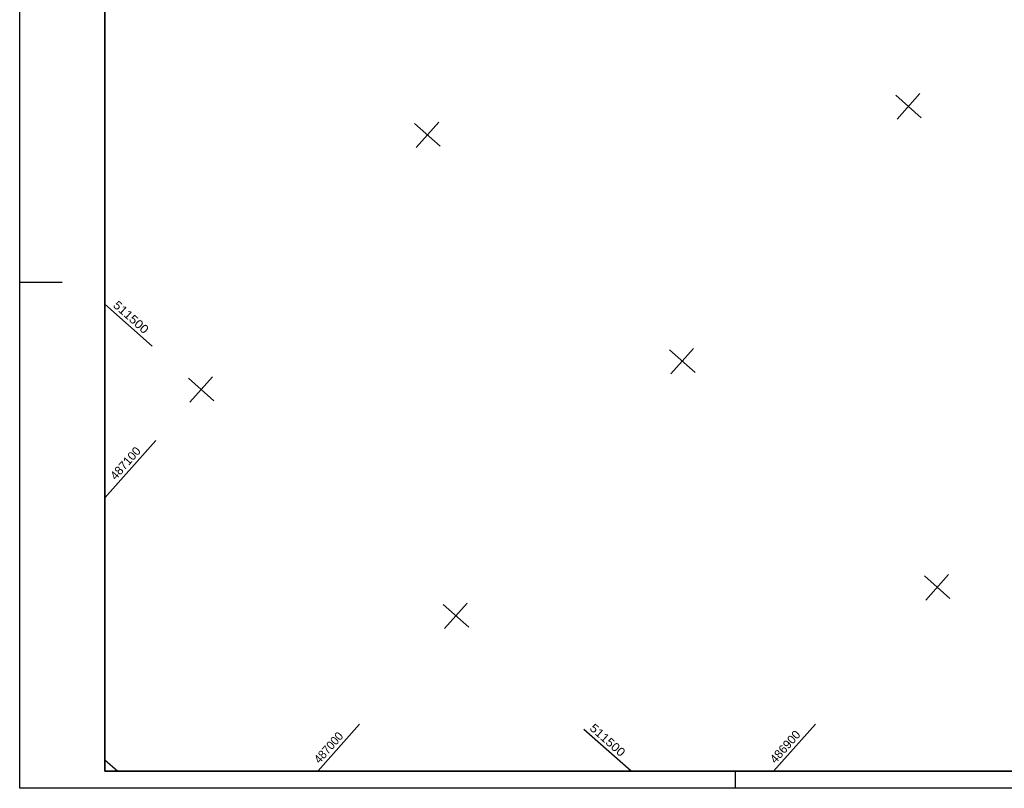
# Model space of a CAD drawing. Header units: millimetres. Extents: x -519 to 616, y -483 to 277.
# Tile 1 of 26: x -519 to -230, y -483 to -257. Entities that reach past the tile are written whole.
import ezdxf

# ---------------------------------------------------------------- set-up
doc = ezdxf.new("R2010")
doc.units = ezdxf.units.MM
doc.header["$LTSCALE"] = 10
doc.linetypes.add('LT00', pattern=[0])
doc.linetypes.add('LT00004', pattern=[0.6, 0.4, -0.2])
for name, color, linetype in [('--Ansichtsfenster', 6, 'Continuous'), ('--Rahmen', 120, 'Continuous'), ('V_RASTER_75', 121, 'LT00')]:
    doc.layers.add(name, color=color, linetype=linetype)
doc.layers.add('Ausschnitt', color=7, linetype='LT00004', plot=False)
doc.styles.get("Standard").update_dxf_attribs({"font": 'arial.ttf'})

msp = doc.modelspace()

# ---------------------------------------------------------------- linework, layer by layer
at = {"layer": '--Ansichtsfenster', "linetype": 'Continuous'}
msp.add_lwpolyline([(-493.87, -477.64), (431.13, -477.64), (431.13, 272.36), (-493.87, 272.36)], close=True, dxfattribs=at)
at = {"layer": '--Rahmen'}
for p, q in [((-518.87, -482.64), (-518.87, 277.36)), ((-506.37, -334.14), (-518.87, -334.14)), ((-308.87, -482.64), (-308.87, -477.64)), ((616.13, -482.64), (-518.87, -482.64))]:
    msp.add_line(p, q, dxfattribs=at)
msp.add_lwpolyline([(-493.87, 272.36), (431.13, 272.36), (431.13, -477.64), (-493.87, -477.64)], close=True, dxfattribs=at)
at = {"layer": 'Ausschnitt', "ltscale": 10}
for points in [[(-493.87, -477.64), (-493.87, 272.36), (431.12, 272.36)], [(431.13, -477.64), (-493.87, -477.64)]]:
    msp.add_lwpolyline(points, dxfattribs=at)
at = {"layer": 'V_RASTER_75'}
for p, q in [((-254.34, -285.77), (-261.82, -279.13)), ((-261.4, -286.19), (-254.76, -278.71)), ((-402.99, -287.49), (-395.51, -294.14)), ((-395.93, -287.08), (-402.57, -294.55)), ((-480.04, -352.81), (-493.87, -340.52)), ((-328.22, -353.9), (-320.74, -360.54)), ((-327.8, -360.96), (-321.16, -353.48)), ((-461.91, -368.91), (-469.39, -362.27)), ((-462.33, -361.85), (-468.97, -369.32)), ((-478.97, -380.58), (-493.87, -397.36)), ((-253.45, -420.3), (-245.97, -426.94)), ((-246.39, -419.88), (-253.03, -427.36)), ((-387.14, -435.31), (-394.62, -428.67)), ((-394.2, -435.73), (-387.56, -428.25)), ((-431.43, -477.64), (-419.14, -463.81)), ((-285.4, -463.81), (-297.69, -477.64)), ((-339.47, -477.64), (-353.31, -465.36)), ((-493.87, -474.27), (-490.07, -477.64))]:
    msp.add_line(p, q, dxfattribs=at)

# ---------------------------------------------------------------- texts
for s, rotation, width, p in [(' 511500', 318.3923, 1.067, (-492.46, -340.44)), (' 487100', 48.3923, 0.979, (-491.34, -393)), (' 511500', 318.3923, 1.067, (-352.64, -464.61)), (' 487000', 48.3923, 0.928, (-431.51, -476.23)), (' 486900', 48.3923, 0.976, (-297.77, -476.23))]:
    msp.add_text(s, height=2.5, rotation=rotation, dxfattribs=dict(at, width=width)).set_placement(p)

doc.saveas('drawing.dxf')
